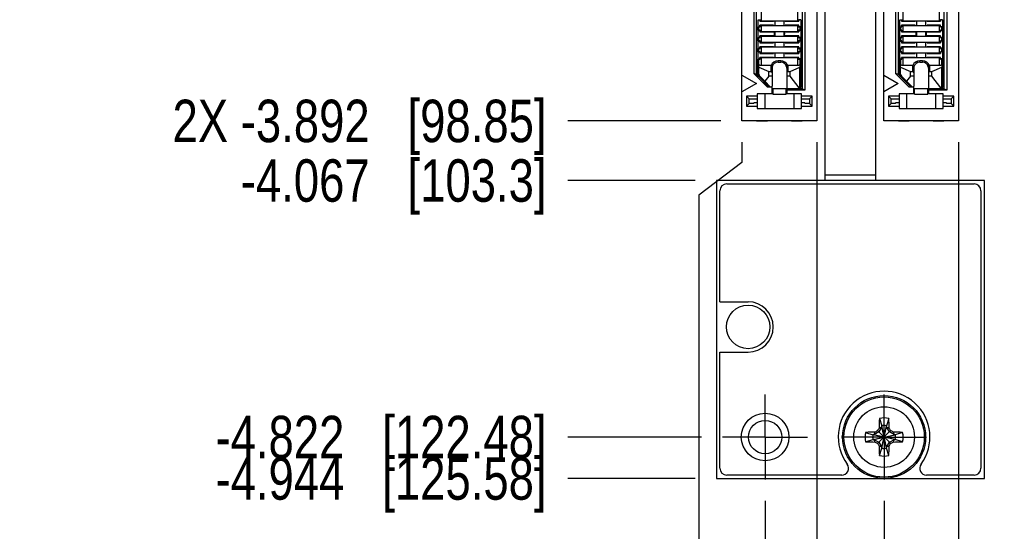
# Model space of a CAD drawing. Header units: inches. Extents: x 0.2 to 16.8, y 0.1 to 10.8.
# Tile 3 of 15: x 1.7 to 4.6, y 2.3 to 3.9. Entities that reach past the tile are written whole.
import ezdxf

# ---------------------------------------------------------------- set-up
doc = ezdxf.new("R2010")
doc.units = ezdxf.units.IN
doc.header["$LTSCALE"] = 0.935
doc.header["$MEASUREMENT"] = 0
doc.linetypes.add('CENTER', pattern=[0.6, 0.375, -0.075, 0.075, -0.075])
doc.layers.get('0').update_dxf_attribs({"linetype": 'CONTINUOUS'})
doc.layers.add('02___PRT_ALL_AXES', color=7, linetype='CONTINUOUS')
doc.layers.add('DIMENSIONS', color=7, linetype='CONTINUOUS')
doc.styles.get("Standard").update_dxf_attribs({"font": 'txt', "width": 0.8})
doc.dimstyles.new('DIMSTYLE_1', dxfattribs={"dimtxt": 0.125, "dimasz": 0.18, "dimexe": 0.18, "dimexo": 0.0625, "dimgap": 0.09, "dimtad": 0, "dimtih": 1, "dimtoh": 1, "dimdec": 3, "dimzin": 4, "dimdsep": 46, "dimtxsty": 'STANDARD', "dimblk": '_FILLED', "dimblk1": '_FILLED', "dimblk2": '_FILLED', "dimcen": 0.09, "dimadec": 0, "dimazin": 0, "dimtp": 0.01, "dimtm": 0.01, "dimtfac": 1, "dimtdec": 3, "dimtofl": 0, "dimtmove": 0, "dimatfit": 3, "dimldrblk": '_FILLED', "dimfxl": 1, "dimtolj": 1, "dimtzin": 4, "dimarcsym": 0})

# ---------------------------------------------------------------- blocks, each defined once
blk = doc.blocks.new('*D5')
at = {"layer": 'DIMENSIONS', "color": 2, "linetype": 'Continuous'}
blk.add_line((3.7879, 3.5523), (3.3381, 3.5523), dxfattribs=at)
at = {"layer": 'DIMENSIONS', "color": 2, "linetype": 'Continuous', "insert": (3.2756, 3.6148), "char_height": 0.125, "width": 1.725, "attachment_point": 3, "line_spacing_factor": 0.9}
blk.add_mtext('2X -3.892{\\Ftxt.shx;\\W1.000000;\\H0.125000; }[98.85]', dxfattribs=at)
blk = doc.blocks.new('_FILLED')
at = {"color": 0, "linetype": 'ByBlock'}
blk.add_solid([(0, 0), (-1, 0.1736), (-1, -0.1736)], dxfattribs=at)
blk = doc.blocks.new('*D6')
at = {"layer": 'DIMENSIONS', "color": 2, "linetype": 'Continuous'}
blk.add_line((3.7131, 3.3769), (3.3381, 3.3769), dxfattribs=at)
at = {"layer": 'DIMENSIONS', "color": 2, "linetype": 'Continuous', "insert": (3.2756, 3.4394), "char_height": 0.125, "width": 1.425, "attachment_point": 3, "line_spacing_factor": 0.9}
blk.add_mtext('-4.067{\\Ftxt.shx;\\W1.000000;\\H0.125000; }[103.3]', dxfattribs=at)
blk = doc.blocks.new('*D7')
at = {"layer": 'DIMENSIONS', "color": 2, "linetype": 'Continuous'}
blk.add_line((3.731, 2.6219), (3.3381, 2.6219), dxfattribs=at)
at = {"layer": 'DIMENSIONS', "color": 2, "linetype": 'Continuous', "insert": (3.2756, 2.6844), "char_height": 0.125, "width": 1.525, "attachment_point": 3, "line_spacing_factor": 0.9}
blk.add_mtext('-4.822{\\Ftxt.shx;\\W1.000000;\\H0.125000; }[122.48]', dxfattribs=at)
blk = doc.blocks.new('*D8')
at = {"layer": 'DIMENSIONS', "color": 2, "linetype": 'Continuous'}
blk.add_line((3.7131, 2.4999), (3.3381, 2.4999), dxfattribs=at)
at = {"layer": 'DIMENSIONS', "color": 2, "linetype": 'Continuous', "insert": (3.2756, 2.5624), "char_height": 0.125, "width": 1.525, "attachment_point": 3, "line_spacing_factor": 0.9}
blk.add_mtext('-4.944{\\Ftxt.shx;\\W1.000000;\\H0.125000; }[125.58]', dxfattribs=at)
blk = doc.blocks.new('*D13')
at = {"layer": 'DIMENSIONS', "color": 2, "linetype": 'Continuous'}
blk.add_line((4.2686, 2.4343), (4.2686, 1.942), dxfattribs=at)
at = {"layer": 'DIMENSIONS', "color": 2, "linetype": 'Continuous', "insert": (4.2061, 1.8795), "char_height": 0.125, "width": 1.125, "attachment_point": 3, "rotation": 90, "line_spacing_factor": 0.9}
blk.add_mtext('.200{\\Ftxt.shx;\\W1.000000;\\H0.125000; }[5.08]', dxfattribs=at)
blk = doc.blocks.new('*D14')
at = {"layer": 'DIMENSIONS', "color": 2, "linetype": 'Continuous'}
blk.add_line((3.9186, 2.4343), (3.9186, 1.942), dxfattribs=at)
at = {"layer": 'DIMENSIONS', "color": 2, "linetype": 'Continuous', "insert": (3.8561, 1.8795), "char_height": 0.125, "width": 1.225, "attachment_point": 3, "rotation": 90, "line_spacing_factor": 0.9}
blk.add_mtext('-.150{\\Ftxt.shx;\\W1.000000;\\H0.125000; }[3.81]', dxfattribs=at)
blk = doc.blocks.new('*D15')
at = {"layer": 'DIMENSIONS', "color": 2, "linetype": 'Continuous'}
blk.add_line((4.4878, 3.4898), (4.4878, 1.942), dxfattribs=at)
at = {"layer": 'DIMENSIONS', "color": 2, "linetype": 'Continuous', "insert": (4.4253, 1.8795), "char_height": 0.125, "width": 1.225, "attachment_point": 3, "rotation": 90, "line_spacing_factor": 0.9}
blk.add_mtext('.419{\\Ftxt.shx;\\W1.000000;\\H0.125000; }[10.65]', dxfattribs=at)
blk = doc.blocks.new('*D16')
at = {"layer": 'DIMENSIONS', "color": 2, "linetype": 'Continuous'}
blk.add_line((4.0709, 3.4898), (4.0709, 1.942), dxfattribs=at)
at = {"layer": 'DIMENSIONS', "color": 2, "linetype": 'Continuous', "insert": (4.0084, 1.8795), "char_height": 0.125, "width": 1.125, "attachment_point": 3, "rotation": 90, "line_spacing_factor": 0.9}
blk.add_mtext('.002{\\Ftxt.shx;\\W1.000000;\\H0.125000; }[0.06]', dxfattribs=at)
blk = doc.blocks.new('*D17')
at = {"layer": 'DIMENSIONS', "color": 2, "linetype": 'Continuous'}
for p, q in [((3.8504, 3.4898), (3.8504, 3.43)), ((3.8504, 3.43), (3.7232, 3.3338)), ((3.7232, 3.3338), (3.7232, 1.942))]:
    blk.add_line(p, q, dxfattribs=at)
at = {"layer": 'DIMENSIONS', "color": 2, "linetype": 'Continuous', "insert": (3.6607, 1.8795), "char_height": 0.125, "width": 1.225, "attachment_point": 3, "rotation": 90, "line_spacing_factor": 0.9}
blk.add_mtext('-.218{\\Ftxt.shx;\\W1.000000;\\H0.125000; }[5.54]', dxfattribs=at)

msp = doc.modelspace()

# ---------------------------------------------------------------- linework, layer by layer
at = {"color": 7, "linetype": 'Continuous'}
for p, q in [((4.0956, 3.3769), (4.0956, 6.6919)), ((4.2436, 6.6919), (4.2436, 3.3769)), ((3.8504, 3.5523), (3.8504, 6.2689)), ((4.0709, 6.2689), (4.0709, 3.5523)), ((4.2674, 3.5523), (4.2674, 6.2689)), ((4.4878, 6.2689), (4.4878, 3.5523)), ((4.0276, 6.1745), (4.0276, 3.6467)), ((4.0358, 6.1783), (4.0358, 3.6429)), ((4.4445, 6.1745), (4.4445, 3.6467)), ((4.4527, 6.1783), (4.4527, 3.6429)), ((3.8855, 6.1296), (3.8855, 3.6916)), ((3.8937, 3.6888), (3.8937, 6.1324)), ((4.3025, 6.1296), (4.3025, 3.6916)), ((4.3107, 3.6888), (4.3107, 6.1324)), ((3.8967, 3.8289), (3.8996, 3.8289)), ((3.8967, 3.8191), (3.8967, 3.8289)), ((3.8977, 3.85), (3.9033, 3.85)), ((3.8977, 3.8295), (3.8977, 3.85)), ((3.8977, 3.8295), (3.9033, 3.8295)), ((3.8996, 3.8289), (3.904, 3.8289)), ((3.9033, 3.85), (3.9033, 3.8456)), ((3.9033, 3.8456), (3.9433, 3.8456)), ((3.9433, 3.8338), (3.9033, 3.8338)), ((3.9033, 3.8295), (3.9033, 3.8338)), ((3.904, 3.8506), (3.904, 3.8462)), ((4.0173, 3.8462), (3.904, 3.8462)), ((3.904, 3.8332), (4.0173, 3.8332)), ((3.904, 3.8332), (3.904, 3.8289)), ((3.9433, 3.8462), (3.9433, 3.8456)), ((3.9433, 3.8338), (3.9433, 3.8332)), ((3.9469, 3.8462), (3.9469, 3.8332)), ((3.9744, 3.8332), (3.9744, 3.8462)), ((3.978, 3.8456), (3.978, 3.8462)), ((3.978, 3.8456), (4.018, 3.8456)), ((4.018, 3.8338), (3.978, 3.8338)), ((3.978, 3.8332), (3.978, 3.8338)), ((4.0173, 3.8462), (4.0173, 3.8506)), ((4.0173, 3.8289), (4.0173, 3.8332)), ((4.0173, 3.8289), (4.0217, 3.8289)), ((4.0236, 3.85), (4.018, 3.85)), ((4.018, 3.85), (4.018, 3.8456)), ((4.018, 3.8295), (4.018, 3.8338)), ((4.0236, 3.8295), (4.018, 3.8295)), ((4.0217, 3.8289), (4.0246, 3.8289)), ((4.0236, 3.85), (4.0236, 3.8295)), ((4.0246, 3.8191), (4.0246, 3.8289)), ((4.3136, 3.8289), (4.3166, 3.8289)), ((4.3136, 3.8191), (4.3136, 3.8289)), ((4.3146, 3.85), (4.3203, 3.85)), ((4.3146, 3.8295), (4.3146, 3.85)), ((4.3146, 3.8295), (4.3203, 3.8295)), ((4.3166, 3.8289), (4.3209, 3.8289)), ((4.3203, 3.85), (4.3203, 3.8456)), ((4.3203, 3.8456), (4.3603, 3.8456)), ((4.3603, 3.8338), (4.3203, 3.8338)), ((4.3203, 3.8295), (4.3203, 3.8338)), ((4.3209, 3.8506), (4.3209, 3.8462)), ((4.4343, 3.8462), (4.3209, 3.8462)), ((4.3209, 3.8332), (4.4343, 3.8332)), ((4.3209, 3.8332), (4.3209, 3.8289)), ((4.3603, 3.8462), (4.3603, 3.8456)), ((4.3603, 3.8338), (4.3603, 3.8332)), ((4.3638, 3.8462), (4.3638, 3.8332)), ((4.3914, 3.8332), (4.3914, 3.8462)), ((4.3949, 3.8456), (4.3949, 3.8462)), ((4.3949, 3.8456), (4.4349, 3.8456)), ((4.4349, 3.8338), (4.3949, 3.8338)), ((4.3949, 3.8332), (4.3949, 3.8338)), ((4.4343, 3.8462), (4.4343, 3.8506)), ((4.4343, 3.8289), (4.4343, 3.8332)), ((4.4343, 3.8289), (4.4386, 3.8289)), ((4.4406, 3.85), (4.4349, 3.85)), ((4.4349, 3.85), (4.4349, 3.8456)), ((4.4349, 3.8295), (4.4349, 3.8338)), ((4.4406, 3.8295), (4.4349, 3.8295)), ((4.4386, 3.8289), (4.4416, 3.8289)), ((4.4406, 3.85), (4.4406, 3.8295)), ((4.4416, 3.8191), (4.4416, 3.8289)), ((3.8996, 3.8191), (3.8967, 3.8191)), ((3.8967, 3.7974), (3.8996, 3.7974)), ((3.8967, 3.7876), (3.8967, 3.7974)), ((3.8977, 3.8185), (3.9033, 3.8185)), ((3.8977, 3.798), (3.8977, 3.8185)), ((3.8977, 3.798), (3.9033, 3.798)), ((3.904, 3.8191), (3.8996, 3.8191)), ((3.8996, 3.7974), (3.904, 3.7974)), ((3.9033, 3.8185), (3.9033, 3.8141)), ((3.9033, 3.8141), (3.9433, 3.8141)), ((3.9433, 3.8023), (3.9033, 3.8023)), ((3.9033, 3.798), (3.9033, 3.8023)), ((3.904, 3.8191), (3.904, 3.8147)), ((4.0173, 3.8147), (3.904, 3.8147)), ((3.904, 3.8017), (4.0173, 3.8017)), ((3.904, 3.8017), (3.904, 3.7974)), ((3.9433, 3.8147), (3.9433, 3.8141)), ((3.9433, 3.8023), (3.9433, 3.8017)), ((3.9469, 3.8147), (3.9469, 3.8017)), ((3.9744, 3.8017), (3.9744, 3.8147)), ((3.978, 3.8141), (3.978, 3.8147)), ((3.978, 3.8141), (4.018, 3.8141)), ((4.018, 3.8023), (3.978, 3.8023)), ((3.978, 3.8017), (3.978, 3.8023)), ((4.0217, 3.8191), (4.0173, 3.8191)), ((4.0173, 3.8147), (4.0173, 3.8191)), ((4.0173, 3.7974), (4.0173, 3.8017)), ((4.0173, 3.7974), (4.0217, 3.7974)), ((4.0236, 3.8185), (4.018, 3.8185)), ((4.018, 3.8185), (4.018, 3.8141)), ((4.018, 3.798), (4.018, 3.8023)), ((4.0236, 3.798), (4.018, 3.798)), ((4.0246, 3.8191), (4.0217, 3.8191)), ((4.0217, 3.7974), (4.0246, 3.7974)), ((4.0236, 3.8185), (4.0236, 3.798)), ((4.0246, 3.7876), (4.0246, 3.7974)), ((4.3166, 3.8191), (4.3136, 3.8191)), ((4.3136, 3.7974), (4.3166, 3.7974)), ((4.3136, 3.7876), (4.3136, 3.7974)), ((4.3146, 3.8185), (4.3203, 3.8185)), ((4.3146, 3.798), (4.3146, 3.8185)), ((4.3146, 3.798), (4.3203, 3.798)), ((4.3209, 3.8191), (4.3166, 3.8191)), ((4.3166, 3.7974), (4.3209, 3.7974)), ((4.3203, 3.8185), (4.3203, 3.8141)), ((4.3203, 3.8141), (4.3603, 3.8141)), ((4.3603, 3.8023), (4.3203, 3.8023)), ((4.3203, 3.798), (4.3203, 3.8023)), ((4.3209, 3.8191), (4.3209, 3.8147)), ((4.4343, 3.8147), (4.3209, 3.8147)), ((4.3209, 3.8017), (4.4343, 3.8017)), ((4.3209, 3.8017), (4.3209, 3.7974)), ((4.3603, 3.8147), (4.3603, 3.8141)), ((4.3603, 3.8023), (4.3603, 3.8017)), ((4.3638, 3.8147), (4.3638, 3.8017)), ((4.3914, 3.8017), (4.3914, 3.8147)), ((4.3949, 3.8141), (4.3949, 3.8147)), ((4.3949, 3.8141), (4.4349, 3.8141)), ((4.4349, 3.8023), (4.3949, 3.8023)), ((4.3949, 3.8017), (4.3949, 3.8023)), ((4.4386, 3.8191), (4.4343, 3.8191)), ((4.4343, 3.8147), (4.4343, 3.8191)), ((4.4343, 3.7974), (4.4343, 3.8017)), ((4.4343, 3.7974), (4.4386, 3.7974)), ((4.4406, 3.8185), (4.4349, 3.8185)), ((4.4349, 3.8185), (4.4349, 3.8141)), ((4.4349, 3.798), (4.4349, 3.8023)), ((4.4406, 3.798), (4.4349, 3.798)), ((4.4416, 3.8191), (4.4386, 3.8191)), ((4.4386, 3.7974), (4.4416, 3.7974)), ((4.4406, 3.8185), (4.4406, 3.798)), ((4.4416, 3.7876), (4.4416, 3.7974)), ((3.8996, 3.7876), (3.8967, 3.7876)), ((3.8967, 3.7659), (3.8996, 3.7659)), ((3.8967, 3.7561), (3.8967, 3.7659)), ((3.8977, 3.787), (3.9033, 3.787)), ((3.8977, 3.7665), (3.8977, 3.787)), ((3.8977, 3.7665), (3.9033, 3.7665)), ((3.904, 3.7876), (3.8996, 3.7876)), ((3.8996, 3.7659), (3.904, 3.7659)), ((3.9033, 3.787), (3.9033, 3.7826)), ((3.9033, 3.7826), (3.9433, 3.7826)), ((3.9433, 3.7708), (3.9033, 3.7708)), ((3.9033, 3.7665), (3.9033, 3.7708)), ((3.904, 3.7876), (3.904, 3.7832)), ((4.0173, 3.7832), (3.904, 3.7832)), ((3.904, 3.7702), (4.0173, 3.7702)), ((3.904, 3.7702), (3.904, 3.7659)), ((3.9433, 3.7832), (3.9433, 3.7826)), ((3.9433, 3.7708), (3.9433, 3.7702)), ((3.9469, 3.7832), (3.9469, 3.7702)), ((3.9744, 3.7702), (3.9744, 3.7832)), ((3.978, 3.7826), (3.978, 3.7832)), ((3.978, 3.7826), (4.018, 3.7826)), ((4.018, 3.7708), (3.978, 3.7708)), ((3.978, 3.7702), (3.978, 3.7708)), ((4.0217, 3.7876), (4.0173, 3.7876)), ((4.0173, 3.7832), (4.0173, 3.7876)), ((4.0173, 3.7659), (4.0173, 3.7702)), ((4.0173, 3.7659), (4.0217, 3.7659)), ((4.0236, 3.787), (4.018, 3.787)), ((4.018, 3.787), (4.018, 3.7826)), ((4.018, 3.7665), (4.018, 3.7708)), ((4.0236, 3.7665), (4.018, 3.7665)), ((4.0246, 3.7876), (4.0217, 3.7876)), ((4.0217, 3.7659), (4.0246, 3.7659)), ((4.0236, 3.787), (4.0236, 3.7665)), ((4.0246, 3.7561), (4.0246, 3.7659)), ((4.3166, 3.7876), (4.3136, 3.7876)), ((4.3136, 3.7659), (4.3166, 3.7659)), ((4.3136, 3.7561), (4.3136, 3.7659)), ((4.3146, 3.787), (4.3203, 3.787)), ((4.3146, 3.7665), (4.3146, 3.787)), ((4.3146, 3.7665), (4.3203, 3.7665)), ((4.3209, 3.7876), (4.3166, 3.7876)), ((4.3166, 3.7659), (4.3209, 3.7659)), ((4.3203, 3.787), (4.3203, 3.7826)), ((4.3203, 3.7826), (4.3603, 3.7826)), ((4.3603, 3.7708), (4.3203, 3.7708)), ((4.3203, 3.7665), (4.3203, 3.7708)), ((4.3209, 3.7876), (4.3209, 3.7832)), ((4.4343, 3.7832), (4.3209, 3.7832)), ((4.3209, 3.7702), (4.4343, 3.7702)), ((4.3209, 3.7702), (4.3209, 3.7659)), ((4.3603, 3.7832), (4.3603, 3.7826)), ((4.3603, 3.7708), (4.3603, 3.7702)), ((4.3638, 3.7832), (4.3638, 3.7702)), ((4.3914, 3.7702), (4.3914, 3.7832)), ((4.3949, 3.7826), (4.3949, 3.7832)), ((4.3949, 3.7826), (4.4349, 3.7826)), ((4.4349, 3.7708), (4.3949, 3.7708)), ((4.3949, 3.7702), (4.3949, 3.7708)), ((4.4386, 3.7876), (4.4343, 3.7876)), ((4.4343, 3.7832), (4.4343, 3.7876)), ((4.4343, 3.7659), (4.4343, 3.7702)), ((4.4343, 3.7659), (4.4386, 3.7659)), ((4.4406, 3.787), (4.4349, 3.787)), ((4.4349, 3.787), (4.4349, 3.7826)), ((4.4349, 3.7665), (4.4349, 3.7708)), ((4.4406, 3.7665), (4.4349, 3.7665)), ((4.4416, 3.7876), (4.4386, 3.7876)), ((4.4386, 3.7659), (4.4416, 3.7659)), ((4.4406, 3.787), (4.4406, 3.7665)), ((4.4416, 3.7561), (4.4416, 3.7659)), ((3.8996, 3.7561), (3.8967, 3.7561)), ((3.8977, 3.7555), (3.9033, 3.7555)), ((3.8977, 3.735), (3.8977, 3.7555)), ((3.904, 3.7561), (3.8996, 3.7561)), ((3.9033, 3.7555), (3.9033, 3.7511)), ((3.9033, 3.7511), (3.9433, 3.7511)), ((3.9433, 3.7393), (3.9033, 3.7393)), ((3.9033, 3.735), (3.9033, 3.7393)), ((3.904, 3.7561), (3.904, 3.7517)), ((4.0173, 3.7517), (3.904, 3.7517)), ((3.904, 3.7388), (4.0173, 3.7388)), ((3.904, 3.7388), (3.904, 3.7344)), ((3.9433, 3.7517), (3.9433, 3.7511)), ((3.9433, 3.7393), (3.9433, 3.7387)), ((3.9469, 3.7517), (3.9469, 3.7388)), ((3.9744, 3.7388), (3.9744, 3.7517)), ((3.978, 3.7511), (3.978, 3.7517)), ((3.978, 3.7511), (4.018, 3.7511)), ((4.018, 3.7393), (3.978, 3.7393)), ((3.978, 3.7387), (3.978, 3.7393)), ((4.0217, 3.7561), (4.0173, 3.7561)), ((4.0173, 3.7517), (4.0173, 3.7561)), ((4.0173, 3.7344), (4.0173, 3.7388)), ((4.0236, 3.7555), (4.018, 3.7555)), ((4.018, 3.7555), (4.018, 3.7511)), ((4.018, 3.735), (4.018, 3.7393)), ((4.0246, 3.7561), (4.0217, 3.7561)), ((4.0236, 3.7555), (4.0236, 3.735)), ((4.3166, 3.7561), (4.3136, 3.7561)), ((4.3146, 3.7555), (4.3203, 3.7555)), ((4.3146, 3.735), (4.3146, 3.7555)), ((4.3209, 3.7561), (4.3166, 3.7561)), ((4.3203, 3.7555), (4.3203, 3.7511)), ((4.3203, 3.7511), (4.3603, 3.7511)), ((4.3603, 3.7393), (4.3203, 3.7393)), ((4.3203, 3.735), (4.3203, 3.7393)), ((4.3209, 3.7561), (4.3209, 3.7517)), ((4.4343, 3.7517), (4.3209, 3.7517)), ((4.3209, 3.7388), (4.4343, 3.7388)), ((4.3209, 3.7388), (4.3209, 3.7344)), ((4.3603, 3.7517), (4.3603, 3.7511)), ((4.3603, 3.7393), (4.3603, 3.7387)), ((4.3638, 3.7517), (4.3638, 3.7388)), ((4.3914, 3.7388), (4.3914, 3.7517)), ((4.3949, 3.7511), (4.3949, 3.7517)), ((4.3949, 3.7511), (4.4349, 3.7511)), ((4.4349, 3.7393), (4.3949, 3.7393)), ((4.3949, 3.7387), (4.3949, 3.7393)), ((4.4386, 3.7561), (4.4343, 3.7561)), ((4.4343, 3.7517), (4.4343, 3.7561)), ((4.4343, 3.7344), (4.4343, 3.7388)), ((4.4406, 3.7555), (4.4349, 3.7555)), ((4.4349, 3.7555), (4.4349, 3.7511)), ((4.4349, 3.735), (4.4349, 3.7393)), ((4.4416, 3.7561), (4.4386, 3.7561)), ((4.4406, 3.7555), (4.4406, 3.735)), ((3.8967, 3.7344), (3.8996, 3.7344)), ((3.8967, 3.6881), (3.8967, 3.7344)), ((3.8977, 3.735), (3.9033, 3.735)), ((3.8996, 3.7344), (3.904, 3.7344)), ((3.9002, 3.7106), (3.8997, 3.7177)), ((3.9002, 3.7106), (3.9291, 3.698)), ((3.9002, 3.6895), (3.9002, 3.7106)), ((3.9354, 3.7153), (3.9075, 3.7153)), ((3.939, 3.7078), (3.939, 3.6547)), ((3.9567, 3.7256), (3.9646, 3.7256)), ((3.9823, 3.7078), (3.9823, 3.6468)), ((4.0138, 3.7153), (3.9859, 3.7153)), ((3.9921, 3.698), (4.0211, 3.7106)), ((4.0173, 3.7344), (4.0217, 3.7344)), ((4.0236, 3.735), (4.018, 3.735)), ((4.0216, 3.7177), (4.0211, 3.7106)), ((4.0211, 3.6547), (4.0211, 3.7106)), ((4.0217, 3.7344), (4.0246, 3.7344)), ((4.0246, 3.6534), (4.0246, 3.7344)), ((4.3136, 3.7344), (4.3166, 3.7344)), ((4.3136, 3.6881), (4.3136, 3.7344)), ((4.3146, 3.735), (4.3203, 3.735)), ((4.3166, 3.7344), (4.3209, 3.7344)), ((4.3171, 3.7106), (4.3166, 3.7177)), ((4.3171, 3.7106), (4.3461, 3.698)), ((4.3171, 3.6895), (4.3171, 3.7106)), ((4.3524, 3.7153), (4.3245, 3.7153)), ((4.356, 3.7078), (4.356, 3.6547)), ((4.3737, 3.7256), (4.3815, 3.7256)), ((4.3993, 3.7078), (4.3993, 3.6468)), ((4.4308, 3.7153), (4.4029, 3.7153)), ((4.4091, 3.698), (4.4381, 3.7106)), ((4.4343, 3.7344), (4.4386, 3.7344)), ((4.4406, 3.735), (4.4349, 3.735)), ((4.4386, 3.7177), (4.4381, 3.7106)), ((4.4381, 3.6547), (4.4381, 3.7106)), ((4.4386, 3.7344), (4.4416, 3.7344)), ((4.4416, 3.6534), (4.4416, 3.7344)), ((3.8504, 3.6872), (3.893, 3.6626)), ((3.8937, 3.6888), (3.8855, 3.6916)), ((3.9245, 3.6527), (3.8855, 3.6916)), ((3.8937, 3.6888), (3.899, 3.6836)), ((3.8989, 3.6839), (3.93, 3.6527)), ((3.9176, 3.6694), (3.9026, 3.6839)), ((3.9291, 3.6844), (3.9176, 3.6694)), ((3.9291, 3.698), (3.9351, 3.698)), ((3.9291, 3.6844), (3.9291, 3.698)), ((3.939, 3.6844), (3.9291, 3.6844)), ((3.9921, 3.6844), (3.9823, 3.6844)), ((3.9862, 3.698), (3.9921, 3.698)), ((3.9921, 3.6844), (3.9921, 3.698)), ((4.0191, 3.6495), (3.9921, 3.6844)), ((4.2674, 3.6872), (4.31, 3.6626)), ((4.3107, 3.6888), (4.3025, 3.6916)), ((4.3414, 3.6527), (4.3025, 3.6916)), ((4.3107, 3.6888), (4.316, 3.6836)), ((4.3158, 3.6839), (4.347, 3.6527)), ((4.3345, 3.6694), (4.3195, 3.6839)), ((4.3461, 3.6844), (4.3345, 3.6694)), ((4.3461, 3.698), (4.352, 3.698)), ((4.3461, 3.6844), (4.3461, 3.698)), ((4.356, 3.6844), (4.3461, 3.6844)), ((4.4091, 3.6844), (4.3993, 3.6844)), ((4.4032, 3.698), (4.4091, 3.698)), ((4.4091, 3.6844), (4.4091, 3.698)), ((4.436, 3.6495), (4.4091, 3.6844)), ((3.893, 3.6626), (3.8504, 3.638)), ((3.9338, 3.6527), (3.9176, 3.6694)), ((3.9245, 3.6527), (3.937, 3.6527)), ((3.93, 3.6527), (3.9338, 3.6527)), ((3.9338, 3.6527), (3.937, 3.6527)), ((3.939, 3.6321), (3.939, 3.6547)), ((4.31, 3.6626), (4.2674, 3.638)), ((4.3508, 3.6527), (4.3345, 3.6694)), ((4.3414, 3.6527), (4.354, 3.6527)), ((4.347, 3.6527), (4.3508, 3.6527)), ((4.3508, 3.6527), (4.354, 3.6527)), ((4.356, 3.6321), (4.356, 3.6547)), ((3.8957, 3.6252), (3.8642, 3.6252)), ((3.8721, 3.6173), (3.8642, 3.6252)), ((3.8642, 3.6252), (3.8642, 3.5956)), ((3.941, 3.632), (3.8957, 3.6321)), ((3.8957, 3.6321), (3.8957, 3.6173)), ((3.9173, 3.632), (3.8957, 3.632)), ((3.9173, 3.632), (3.9173, 3.5887)), ((3.9803, 3.6468), (3.941, 3.6468)), ((3.941, 3.6468), (3.941, 3.632)), ((3.941, 3.631), (3.941, 3.632)), ((3.941, 3.631), (3.9803, 3.631)), ((3.9803, 3.632), (3.9803, 3.6468)), ((4.0256, 3.6321), (3.9803, 3.632)), ((3.9803, 3.631), (3.9803, 3.632)), ((3.9823, 3.6468), (4.0132, 3.6468)), ((3.9823, 3.6468), (3.9823, 3.6321)), ((4.0276, 3.6467), (3.9823, 3.6467)), ((4.0358, 3.6429), (3.9823, 3.6429)), ((4.0256, 3.632), (4.004, 3.632)), ((4.004, 3.5887), (4.004, 3.632)), ((4.0256, 3.6173), (4.0256, 3.6321)), ((4.0571, 3.6252), (4.0256, 3.6252)), ((4.0358, 3.6429), (4.0276, 3.6467)), ((4.0492, 3.6173), (4.0571, 3.6252)), ((4.0571, 3.5956), (4.0571, 3.6252)), ((4.3126, 3.6252), (4.2811, 3.6252)), ((4.289, 3.6173), (4.2811, 3.6252)), ((4.2811, 3.6252), (4.2811, 3.5956)), ((4.3579, 3.632), (4.3126, 3.6321)), ((4.3126, 3.6321), (4.3126, 3.6173)), ((4.3343, 3.632), (4.3126, 3.632)), ((4.3343, 3.632), (4.3343, 3.5887)), ((4.3973, 3.6468), (4.3579, 3.6468)), ((4.3579, 3.631), (4.3579, 3.6468)), ((4.3579, 3.631), (4.3973, 3.631)), ((4.3973, 3.631), (4.3973, 3.6468)), ((4.4426, 3.6321), (4.3973, 3.632)), ((4.3993, 3.6468), (4.4302, 3.6468)), ((4.3993, 3.6468), (4.3993, 3.6321)), ((4.4445, 3.6467), (4.3993, 3.6467)), ((4.4527, 3.6429), (4.3993, 3.6429)), ((4.4426, 3.632), (4.4209, 3.632)), ((4.4209, 3.5887), (4.4209, 3.632)), ((4.4426, 3.6173), (4.4426, 3.6321)), ((4.4741, 3.6252), (4.4426, 3.6252)), ((4.4527, 3.6429), (4.4445, 3.6467)), ((4.4662, 3.6173), (4.4741, 3.6252)), ((4.4741, 3.5956), (4.4741, 3.6252)), ((3.8721, 3.6035), (3.8642, 3.5956)), ((3.8642, 3.5956), (3.8957, 3.5956)), ((3.8721, 3.6173), (3.8957, 3.6173)), ((3.8721, 3.6035), (3.8721, 3.6173)), ((3.8857, 3.6035), (3.8721, 3.6035)), ((3.8957, 3.6051), (3.8857, 3.6051)), ((3.8857, 3.6035), (3.8857, 3.6051)), ((3.8957, 3.6173), (3.8957, 3.5887)), ((4.0256, 3.6173), (4.0492, 3.6173)), ((4.0256, 3.5887), (4.0256, 3.6173)), ((4.0356, 3.6051), (4.0256, 3.6051)), ((4.0256, 3.5956), (4.0571, 3.5956)), ((4.0356, 3.6051), (4.0356, 3.6035)), ((4.0492, 3.6035), (4.0356, 3.6035)), ((4.0492, 3.6173), (4.0492, 3.6035)), ((4.0492, 3.6035), (4.0571, 3.5956)), ((4.289, 3.6035), (4.2811, 3.5956)), ((4.2811, 3.5956), (4.3126, 3.5956)), ((4.289, 3.6173), (4.3126, 3.6173)), ((4.289, 3.6035), (4.289, 3.6173)), ((4.3026, 3.6035), (4.289, 3.6035)), ((4.3126, 3.6051), (4.3026, 3.6051)), ((4.3026, 3.6035), (4.3026, 3.6051)), ((4.3126, 3.6173), (4.3126, 3.5887)), ((4.4426, 3.6173), (4.4662, 3.6173)), ((4.4426, 3.5887), (4.4426, 3.6173)), ((4.4526, 3.6051), (4.4426, 3.6051)), ((4.4426, 3.5956), (4.4741, 3.5956)), ((4.4526, 3.6051), (4.4526, 3.6035)), ((4.4662, 3.6035), (4.4526, 3.6035)), ((4.4662, 3.6173), (4.4662, 3.6035)), ((4.4662, 3.6035), (4.4741, 3.5956)), ((3.8957, 3.5887), (4.0256, 3.5887)), ((4.3126, 3.5887), (4.4426, 3.5887)), ((4.0709, 3.5523), (3.8504, 3.5523)), ((3.8937, 3.5523), (3.9055, 3.5523)), ((3.9055, 3.5523), (3.9252, 3.5523)), ((3.9961, 3.5523), (4.0276, 3.5523)), ((4.4878, 3.5523), (4.2674, 3.5523)), ((4.3107, 3.5523), (4.3422, 3.5523)), ((4.413, 3.5523), (4.4445, 3.5523)), ((4.5636, 3.3769), (3.7756, 3.3769)), ((3.7756, 3.3769), (3.7756, 2.4999)), ((3.8056, 3.3669), (4.5336, 3.3669)), ((4.5636, 2.4999), (4.5636, 3.3769)), ((3.7856, 3.0199), (3.7856, 3.3469)), ((4.5536, 3.3469), (4.5536, 2.5299)), ((3.7856, 3.0199), (3.8686, 3.0199)), ((3.7856, 2.8719), (3.8686, 2.8719)), ((3.7856, 2.5299), (3.7856, 2.8719)), ((4.2549, 2.6763), (4.2618, 2.6549)), ((4.2824, 2.6763), (4.2755, 2.6549)), ((4.2532, 2.6373), (4.2384, 2.6288)), ((4.2384, 2.6288), (4.2423, 2.6366)), ((4.2532, 2.6373), (4.2496, 2.6409)), ((4.2877, 2.6409), (4.2496, 2.6029)), ((4.2618, 2.6521), (4.2532, 2.6373)), ((4.2841, 2.6065), (4.2532, 2.6373)), ((4.2539, 2.6483), (4.2618, 2.6521)), ((4.2755, 2.589), (4.2618, 2.6549)), ((4.2618, 2.6549), (4.2618, 2.6521)), ((4.2618, 2.589), (4.2755, 2.6549)), ((4.2755, 2.5917), (4.2618, 2.6521)), ((4.2618, 2.5917), (4.2755, 2.6521)), ((4.2755, 2.6521), (4.2755, 2.6549)), ((4.2755, 2.6521), (4.2834, 2.6483)), ((4.2841, 2.6373), (4.2755, 2.6521)), ((4.2988, 2.6288), (4.2841, 2.6373)), ((4.295, 2.6366), (4.2988, 2.6288)), ((4.2143, 2.6357), (4.2357, 2.6288)), ((4.2143, 2.6081), (4.2357, 2.615)), ((4.2357, 2.615), (4.3016, 2.6288)), ((4.2384, 2.6288), (4.2357, 2.6288)), ((4.3016, 2.615), (4.2357, 2.6288)), ((4.2357, 2.615), (4.2384, 2.615)), ((4.2384, 2.615), (4.2988, 2.6288)), ((4.2988, 2.615), (4.2384, 2.6288)), ((4.2384, 2.615), (4.2532, 2.6065)), ((4.2423, 2.6072), (4.2384, 2.615)), ((4.2841, 2.6065), (4.2988, 2.615)), ((4.295, 2.6072), (4.2988, 2.615)), ((4.3016, 2.6288), (4.2988, 2.6288)), ((4.2988, 2.615), (4.3016, 2.615)), ((4.323, 2.6357), (4.3016, 2.6288)), ((4.323, 2.6081), (4.3016, 2.615)), ((4.2532, 2.6065), (4.2618, 2.5917)), ((4.2618, 2.5917), (4.2539, 2.5955)), ((4.2549, 2.5675), (4.2618, 2.589)), ((4.2618, 2.5917), (4.2618, 2.589)), ((4.2755, 2.5917), (4.2841, 2.6065)), ((4.2834, 2.5955), (4.2755, 2.5917)), ((4.2755, 2.589), (4.2755, 2.5917)), ((4.2824, 2.5675), (4.2755, 2.589)), ((4.2877, 2.6029), (4.2841, 2.6065)), ((3.7756, 2.4999), (4.5636, 2.4999)), ((4.1439, 2.5099), (3.8056, 2.5099)), ((4.5336, 2.5099), (4.3934, 2.5099))]:
    msp.add_line(p, q, dxfattribs=at)
at = {"color": 9, "linetype": 'Continuous'}
for p, q in [((3.9075, 3.8462), (3.9075, 5.9755)), ((4.0138, 5.9755), (4.0138, 3.8462)), ((4.3245, 3.8462), (4.3245, 5.9755)), ((4.4308, 5.9755), (4.4308, 3.8462)), ((3.8996, 3.8289), (3.8996, 3.8191)), ((3.9075, 3.8147), (3.9075, 3.8332)), ((4.0138, 3.8332), (4.0138, 3.8147)), ((4.0217, 3.8191), (4.0217, 3.8289)), ((4.3166, 3.8289), (4.3166, 3.8191)), ((4.3245, 3.8147), (4.3245, 3.8332)), ((4.4308, 3.8332), (4.4308, 3.8147)), ((4.4386, 3.8191), (4.4386, 3.8289)), ((3.8996, 3.7974), (3.8996, 3.7876)), ((3.9075, 3.7832), (3.9075, 3.8017)), ((4.0138, 3.8017), (4.0138, 3.7832)), ((4.0217, 3.7876), (4.0217, 3.7974)), ((4.3166, 3.7974), (4.3166, 3.7876)), ((4.3245, 3.7832), (4.3245, 3.8017)), ((4.4308, 3.8017), (4.4308, 3.7832)), ((4.4386, 3.7876), (4.4386, 3.7974)), ((3.8996, 3.7659), (3.8996, 3.7561)), ((3.9075, 3.7517), (3.9075, 3.7702)), ((4.0138, 3.7702), (4.0138, 3.7517)), ((4.0217, 3.7561), (4.0217, 3.7659)), ((4.3166, 3.7659), (4.3166, 3.7561)), ((4.3245, 3.7517), (4.3245, 3.7702)), ((4.4308, 3.7702), (4.4308, 3.7517)), ((4.4386, 3.7561), (4.4386, 3.7659)), ((3.9075, 3.7153), (3.9075, 3.7388)), ((4.0138, 3.7388), (4.0138, 3.7153)), ((4.3245, 3.7153), (4.3245, 3.7388)), ((4.4308, 3.7388), (4.4308, 3.7153)), ((3.8996, 3.7344), (3.8996, 3.7177)), ((3.9351, 3.7115), (3.9351, 3.698)), ((3.9646, 3.7295), (3.9567, 3.7295)), ((3.9567, 3.7256), (3.9567, 3.7295)), ((3.9646, 3.7295), (3.9646, 3.7256)), ((3.9862, 3.698), (3.9862, 3.7115)), ((4.0217, 3.7177), (4.0217, 3.7344)), ((4.3166, 3.7344), (4.3166, 3.7177)), ((4.352, 3.7115), (4.352, 3.698)), ((4.3815, 3.7295), (4.3737, 3.7295)), ((4.3737, 3.7256), (4.3737, 3.7295)), ((4.3815, 3.7295), (4.3815, 3.7256)), ((4.4032, 3.698), (4.4032, 3.7115)), ((4.4386, 3.7177), (4.4386, 3.7344)), ((3.9002, 3.6895), (3.8967, 3.6894)), ((3.9026, 3.6839), (3.8989, 3.6839)), ((4.3171, 3.6895), (4.3136, 3.6894)), ((4.3195, 3.6839), (4.3158, 3.6839)), ((4.0246, 3.6547), (4.0211, 3.6547)), ((4.4416, 3.6547), (4.4381, 3.6547)), ((4.0169, 3.6468), (4.0132, 3.6468)), ((4.4338, 3.6468), (4.4302, 3.6468)), ((4.2436, 3.3929), (4.0956, 3.3929))]:
    msp.add_line(p, q, dxfattribs=at)
at = {"color": 7, "linetype": 'Continuous'}
for centre, radius in [((3.8686, 2.9459), 0.064), ((4.2686, 2.6219), 0.122), ((4.2686, 2.6219), 0.1181), ((3.9186, 2.6219), 0.07), ((3.9186, 2.6219), 0.049)]:
    msp.add_circle(centre, radius, dxfattribs=at)
at = {"color": 9, "linetype": 'Continuous'}
msp.add_circle((4.2686, 2.6219), 0.0892, dxfattribs=at)
at = {"color": 7, "linetype": 'Continuous'}
for centre, radius, start, end in [((3.9606, 3.8082), 0.0157, 155.638, 204.362), ((3.9606, 3.8082), 0.0157, 335.638, 24.362), ((4.3776, 3.8082), 0.0157, 155.638, 204.362), ((4.3776, 3.8082), 0.0157, 335.638, 24.362), ((3.9354, 3.7117), 0.00363, 75.0396, 90.0399), ((3.9567, 3.7078), 0.0177, 167.1825, 180.031), ((3.9567, 3.7078), 0.0177, 90, 167.1525), ((3.9646, 3.7078), 0.0177, 12.8476, 90), ((3.9646, 3.7078), 0.0177, 359.969, 12.8172), ((3.9859, 3.7117), 0.00363, 89.9601, 104.9604), ((4.3524, 3.7117), 0.00363, 75.0396, 90.0399), ((4.3737, 3.7078), 0.0177, 167.1825, 180.031), ((4.3737, 3.7078), 0.0177, 90, 167.1525), ((4.3815, 3.7078), 0.0177, 12.8476, 90), ((4.3815, 3.7078), 0.0177, 359.969, 12.8172), ((4.4029, 3.7117), 0.00363, 89.9601, 104.9604), ((3.937, 3.6547), 0.00197, 270.0076, 359.6886), ((4.354, 3.6547), 0.00197, 270.0076, 359.6886), ((3.8056, 3.3469), 0.02, 90, 180), ((4.5336, 3.3469), 0.02, 0, 90), ((3.8686, 2.9459), 0.074, 270, 90), ((4.2686, 2.6219), 0.135, 323.5908, 216.4092), ((5.385, 2.6245), 1.1313, 177.3747, 178.7944), ((4.2686, 2.6219), 0.0561, 75.7819, 104.2181), ((3.1523, 2.6245), 1.1314, 1.2056, 2.6253), ((4.2661, 1.5055), 1.1314, 91.2056, 92.6253), ((5.2478, 0.9257), 1.9845, 120.199, 120.4449), ((5.9681, 1.6408), 1.9884, 149.5553, 149.8007), ((4.2686, 2.6219), 0.0337, 78.1893, 101.8107), ((2.5725, 1.6427), 1.9845, 30.199, 30.4449), ((3.2875, 0.9224), 1.9884, 59.5553, 59.8007), ((4.2712, 1.5055), 1.1314, 87.3747, 88.7944), ((4.2686, 2.6219), 0.0561, 165.7819, 194.2181), ((4.2661, 3.7383), 1.1313, 267.3747, 268.7944), ((4.2686, 2.6219), 0.0337, 168.1893, 191.8107), ((5.2498, 4.3214), 1.9883, 239.5553, 239.8007), ((3.2894, 4.3181), 1.9845, 300.199, 300.4449), ((4.2712, 3.7383), 1.1313, 271.2056, 272.6253), ((4.2686, 2.6219), 0.0337, 348.1893, 11.8107), ((4.2686, 2.6219), 0.0561, 345.7819, 14.2181), ((5.9648, 3.6011), 1.9845, 210.199, 210.4449), ((5.385, 2.6193), 1.1313, 181.2056, 182.6253), ((4.2686, 2.6219), 0.0337, 258.1893, 281.8107), ((3.1523, 2.6193), 1.1314, 357.3747, 358.7944), ((2.5692, 3.6031), 1.9884, 329.5553, 329.8007), ((4.2686, 2.6219), 0.0561, 255.7819, 284.2181), ((3.8056, 2.5299), 0.02, 180, 270), ((4.1439, 2.5299), 0.02, 270, 36.4092), ((4.3934, 2.5299), 0.02, 143.5908, 270), ((4.5336, 2.5299), 0.02, 270, 360)]:
    msp.add_arc(centre, radius, start, end, dxfattribs=at)
at = {"color": 9, "linetype": 'Continuous'}
for centre, start, end in [((3.9567, 3.7115), 169.8319, 179.9916), ((3.9567, 3.7078), 90, 160.1448), ((3.9646, 3.7078), 19.8552, 90), ((3.9646, 3.7115), 0.0079, 10.1676), ((4.3737, 3.7115), 169.8319, 179.9916), ((4.3737, 3.7078), 90, 160.1448), ((4.3815, 3.7078), 19.8552, 90), ((4.3815, 3.7115), 0.0079, 10.1676)]:
    msp.add_arc(centre, 0.0217, start, end, dxfattribs=at)
at = {"color": 7, "linetype": 'Continuous'}
for centre, major_axis, ratio, start_param, end_param in [((3.9083, 3.6895), (0.00813, 0.00001), 0.968306, 3.140353, 3.925751), ((3.9351, 3.6938), (0, 0.00424), 0.928477, -1.570796, 0), ((3.9862, 3.6938), (0, 0.00424), 0.928477, 0, 1.570791), ((4.3253, 3.6895), (0.00813, 0.00001), 0.968306, 3.140353, 3.925751), ((4.352, 3.6938), (0, 0.00424), 0.928477, -1.570796, 0), ((4.4032, 3.6938), (0, 0.00424), 0.928477, 0, 1.570791), ((4.013, 3.6547), (0.00813, -0.00001), 0.968302, -0.723949, 0.001239), ((4.4299, 3.6547), (0.00813, -0.00001), 0.968302, -0.723949, 0.001239), ((4.013, 3.6547), (-0.00571, 0.00556), 0.97614, -3.928251, -3.082643), ((4.43, 3.6547), (-0.00571, 0.00556), 0.97614, -3.928251, -3.082643)]:
    msp.add_ellipse(centre, major_axis=major_axis, ratio=ratio, start_param=start_param, end_param=end_param, dxfattribs=at)
for points in [[(3.8997, 3.7177), (3.8997, 3.7177), (3.8996, 3.7177), (3.8996, 3.7177)], [(4.0217, 3.7177), (4.0217, 3.7177), (4.0216, 3.7177), (4.0216, 3.7177)], [(4.3166, 3.7177), (4.3166, 3.7177), (4.3166, 3.7177), (4.3166, 3.7177)], [(4.4386, 3.7177), (4.4386, 3.7177), (4.4386, 3.7177), (4.4386, 3.7177)]]:
    msp.add_open_spline(points, degree=3, dxfattribs=at)
for points, knots in [([(3.9075, 3.7153), (3.907, 3.7153), (3.9064, 3.7154), (3.9055, 3.7154), (3.9048, 3.7155), (3.9042, 3.7156), (3.9036, 3.7157), (3.903, 3.7159), (3.9025, 3.716), (3.9021, 3.7162), (3.9018, 3.7163), (3.9015, 3.7164), (3.9013, 3.7165), (3.9011, 3.7166), (3.9009, 3.7167), (3.9008, 3.7168), (3.9006, 3.7169), (3.9005, 3.717), (3.9004, 3.7171), (3.9004, 3.7171), (3.9003, 3.7172), (3.9002, 3.7173), (3.9001, 3.7174), (3.9001, 3.7174), (3.9, 3.7175), (3.8999, 3.7175), (3.8999, 3.7176), (3.8998, 3.7177), (3.8998, 3.7177), (3.8997, 3.7178), (3.8997, 3.7178)], [0, 0, 0, 0, 0.162832, 0.242726, 0.320826, 0.396605, 0.469591, 0.539378, 0.605625, 0.668061, 0.697802, 0.726529, 0.754203, 0.780806, 0.806407, 0.831101, 0.854805, 0.866198, 0.877241, 0.887914, 0.898288, 0.918646, 0.928867, 0.939275, 0.949892, 0.960549, 0.971054, 0.981224, 0.990907, 1, 1, 1, 1]), ([(3.9363, 3.7152), (3.9366, 3.7151), (3.9371, 3.715), (3.9378, 3.7146), (3.9384, 3.7142), (3.9388, 3.7138), (3.9391, 3.7134), (3.9392, 3.7131), (3.9394, 3.7128), (3.9395, 3.7125), (3.9395, 3.7122), (3.9395, 3.712), (3.9395, 3.7119), (3.9394, 3.7118)], [0, 0, 0, 0, 0.165094, 0.32295, 0.468112, 0.59816, 0.657618, 0.713614, 0.816498, 0.864413, 0.910596, 0.955605, 1, 1, 1, 1]), ([(3.9849, 3.7152), (3.9847, 3.7151), (3.9842, 3.715), (3.9835, 3.7146), (3.9829, 3.7142), (3.9825, 3.7138), (3.9822, 3.7134), (3.982, 3.7131), (3.9819, 3.7128), (3.9818, 3.7125), (3.9818, 3.7122), (3.9818, 3.712), (3.9818, 3.7119), (3.9819, 3.7118)], [0, 0, 0, 0, 0.165094, 0.322951, 0.468112, 0.59816, 0.657618, 0.713614, 0.816498, 0.864413, 0.910596, 0.955604, 1, 1, 1, 1]), ([(4.0216, 3.7178), (4.0216, 3.7178), (4.0215, 3.7177), (4.0215, 3.7177), (4.0214, 3.7176), (4.0214, 3.7175), (4.0213, 3.7175), (4.0212, 3.7174), (4.0212, 3.7174), (4.0211, 3.7173), (4.021, 3.7172), (4.0209, 3.7171), (4.0208, 3.7171), (4.0208, 3.717), (4.0207, 3.7169), (4.0206, 3.7169), (4.0204, 3.7168), (4.0203, 3.7167), (4.0202, 3.7166), (4.02, 3.7165), (4.0198, 3.7164), (4.0195, 3.7163), (4.0192, 3.7162), (4.0188, 3.716), (4.0183, 3.7159), (4.0177, 3.7157), (4.0171, 3.7156), (4.0165, 3.7155), (4.0158, 3.7154), (4.0149, 3.7154), (4.0143, 3.7153), (4.0138, 3.7153)], [0, 0, 0, 0, 0.009092, 0.018777, 0.028953, 0.039466, 0.050137, 0.060773, 0.071202, 0.08144, 0.101811, 0.112184, 0.122848, 0.133884, 0.145272, 0.168972, 0.181211, 0.19367, 0.219272, 0.245873, 0.273544, 0.302268, 0.332007, 0.394437, 0.460679, 0.530459, 0.603438, 0.679209, 0.757301, 0.837186, 1, 1, 1, 1]), ([(4.3245, 3.7153), (4.324, 3.7153), (4.3233, 3.7154), (4.3224, 3.7154), (4.3218, 3.7155), (4.3211, 3.7156), (4.3205, 3.7157), (4.32, 3.7159), (4.3194, 3.716), (4.319, 3.7162), (4.3187, 3.7163), (4.3185, 3.7164), (4.3183, 3.7165), (4.3181, 3.7166), (4.3179, 3.7167), (4.3177, 3.7168), (4.3176, 3.7169), (4.3175, 3.717), (4.3174, 3.7171), (4.3173, 3.7171), (4.3173, 3.7172), (4.3172, 3.7173), (4.3171, 3.7174), (4.317, 3.7174), (4.317, 3.7175), (4.3169, 3.7175), (4.3168, 3.7176), (4.3168, 3.7177), (4.3167, 3.7177), (4.3167, 3.7178), (4.3167, 3.7178)], [0, 0, 0, 0, 0.162832, 0.242726, 0.320826, 0.396605, 0.469591, 0.539378, 0.605625, 0.668061, 0.697802, 0.726529, 0.754203, 0.780806, 0.806407, 0.831101, 0.854805, 0.866198, 0.877241, 0.887914, 0.898288, 0.918646, 0.928867, 0.939275, 0.949892, 0.960549, 0.971054, 0.981224, 0.990907, 1, 1, 1, 1]), ([(4.3533, 3.7152), (4.3536, 3.7151), (4.3541, 3.715), (4.3548, 3.7146), (4.3554, 3.7142), (4.3558, 3.7138), (4.356, 3.7134), (4.3562, 3.7131), (4.3563, 3.7128), (4.3564, 3.7125), (4.3564, 3.7122), (4.3564, 3.712), (4.3564, 3.7119), (4.3564, 3.7118)], [0, 0, 0, 0, 0.165094, 0.32295, 0.468112, 0.59816, 0.657618, 0.713614, 0.816498, 0.864413, 0.910596, 0.955605, 1, 1, 1, 1]), ([(4.4019, 3.7152), (4.4016, 3.7151), (4.4011, 3.715), (4.4004, 3.7146), (4.3998, 3.7142), (4.3994, 3.7138), (4.3992, 3.7134), (4.399, 3.7131), (4.3989, 3.7128), (4.3988, 3.7125), (4.3988, 3.7122), (4.3988, 3.712), (4.3988, 3.7119), (4.3988, 3.7118)], [0, 0, 0, 0, 0.165094, 0.322951, 0.468112, 0.59816, 0.657618, 0.713614, 0.816498, 0.864413, 0.910596, 0.955604, 1, 1, 1, 1]), ([(4.4385, 3.7178), (4.4385, 3.7178), (4.4385, 3.7177), (4.4384, 3.7177), (4.4384, 3.7176), (4.4383, 3.7175), (4.4382, 3.7175), (4.4382, 3.7174), (4.4381, 3.7174), (4.438, 3.7173), (4.438, 3.7172), (4.4379, 3.7171), (4.4378, 3.7171), (4.4377, 3.717), (4.4376, 3.7169), (4.4375, 3.7169), (4.4374, 3.7168), (4.4373, 3.7167), (4.4371, 3.7166), (4.4369, 3.7165), (4.4367, 3.7164), (4.4365, 3.7163), (4.4362, 3.7162), (4.4358, 3.716), (4.4352, 3.7159), (4.4347, 3.7157), (4.4341, 3.7156), (4.4334, 3.7155), (4.4328, 3.7154), (4.4319, 3.7154), (4.4312, 3.7153), (4.4308, 3.7153)], [0, 0, 0, 0, 0.009092, 0.018777, 0.028953, 0.039466, 0.050137, 0.060773, 0.071202, 0.08144, 0.101811, 0.112184, 0.122848, 0.133884, 0.145272, 0.168972, 0.181211, 0.19367, 0.219272, 0.245873, 0.273544, 0.302268, 0.332007, 0.394437, 0.460679, 0.530459, 0.603438, 0.679209, 0.757301, 0.837186, 1, 1, 1, 1]), ([(3.8967, 3.6881), (3.8967, 3.6879), (3.8968, 3.6876), (3.8969, 3.6872), (3.897, 3.6869), (3.8971, 3.6866), (3.8972, 3.6863), (3.8973, 3.686), (3.8974, 3.6858), (3.8975, 3.6857), (3.8976, 3.6855), (3.8977, 3.6853), (3.8978, 3.6852), (3.8979, 3.685), (3.898, 3.6849), (3.8982, 3.6847), (3.8983, 3.6845), (3.8984, 3.6844), (3.8985, 3.6843), (3.8986, 3.6841), (3.8988, 3.6839), (3.8989, 3.6837), (3.899, 3.6836)], [0, 0, 0, 0, 0.12496, 0.18747, 0.249973, 0.312458, 0.374927, 0.437417, 0.468683, 0.499964, 0.562516, 0.593765, 0.624987, 0.656185, 0.68738, 0.749839, 0.781114, 0.812424, 0.843765, 0.875104, 0.937639, 1, 1, 1, 1]), ([(4.3136, 3.6881), (4.3137, 3.6879), (4.3137, 3.6876), (4.3138, 3.6872), (4.3139, 3.6869), (4.3141, 3.6866), (4.3142, 3.6863), (4.3143, 3.686), (4.3144, 3.6858), (4.3145, 3.6857), (4.3146, 3.6855), (4.3147, 3.6853), (4.3148, 3.6852), (4.3149, 3.685), (4.315, 3.6849), (4.3151, 3.6847), (4.3153, 3.6845), (4.3154, 3.6844), (4.3155, 3.6843), (4.3156, 3.6841), (4.3157, 3.6839), (4.3159, 3.6837), (4.316, 3.6836)], [0, 0, 0, 0, 0.12496, 0.18747, 0.249973, 0.312458, 0.374927, 0.437417, 0.468683, 0.499964, 0.562516, 0.593765, 0.624987, 0.656185, 0.68738, 0.749839, 0.781114, 0.812424, 0.843765, 0.875104, 0.937639, 1, 1, 1, 1]), ([(4.0166, 3.6467), (4.0167, 3.6467), (4.0169, 3.6467), (4.0171, 3.6468), (4.0173, 3.6468), (4.0174, 3.6468), (4.0176, 3.6468), (4.0177, 3.6469), (4.0178, 3.6469), (4.018, 3.6469), (4.0182, 3.6469), (4.0183, 3.647), (4.0185, 3.647), (4.0187, 3.647), (4.019, 3.6471), (4.0194, 3.6472), (4.0197, 3.6473), (4.02, 3.6475), (4.0203, 3.6476), (4.0207, 3.6478), (4.021, 3.648), (4.0214, 3.6482), (4.0218, 3.6486), (4.0224, 3.649), (4.0228, 3.6496), (4.0233, 3.6501), (4.0237, 3.6507), (4.024, 3.6513), (4.0243, 3.652), (4.0245, 3.6527), (4.0246, 3.6531), (4.0246, 3.6534)], [0, 0, 0, 0, 0.03117, 0.046815, 0.062493, 0.078174, 0.086005, 0.093829, 0.109463, 0.125082, 0.140687, 0.156287, 0.1719, 0.187528, 0.218815, 0.250085, 0.281327, 0.31257, 0.343825, 0.375083, 0.406336, 0.437587, 0.500078, 0.562568, 0.625058, 0.687549, 0.750039, 0.812529, 0.875019, 0.937511, 1, 1, 1, 1]), ([(4.4335, 3.6467), (4.4337, 3.6467), (4.4338, 3.6467), (4.4341, 3.6468), (4.4343, 3.6468), (4.4344, 3.6468), (4.4345, 3.6468), (4.4346, 3.6469), (4.4348, 3.6469), (4.435, 3.6469), (4.4351, 3.6469), (4.4353, 3.647), (4.4355, 3.647), (4.4357, 3.647), (4.436, 3.6471), (4.4363, 3.6472), (4.4367, 3.6473), (4.437, 3.6475), (4.4373, 3.6476), (4.4376, 3.6478), (4.4379, 3.648), (4.4383, 3.6482), (4.4388, 3.6486), (4.4393, 3.649), (4.4398, 3.6496), (4.4402, 3.6501), (4.4406, 3.6507), (4.441, 3.6513), (4.4412, 3.652), (4.4414, 3.6527), (4.4415, 3.6531), (4.4416, 3.6534)], [0, 0, 0, 0, 0.03117, 0.046815, 0.062493, 0.078174, 0.086005, 0.093829, 0.109463, 0.125082, 0.140687, 0.156287, 0.1719, 0.187528, 0.218815, 0.250085, 0.281327, 0.31257, 0.343825, 0.375083, 0.406336, 0.437587, 0.500078, 0.562568, 0.625058, 0.687549, 0.750039, 0.812529, 0.875019, 0.937511, 1, 1, 1, 1])]:
    msp.add_open_spline(points, degree=3, knots=knots, dxfattribs=at)
at = {"color": 9, "linetype": 'Continuous'}
for points, knots in [([(3.9351, 3.7115), (3.9353, 3.7115), (3.9358, 3.7115), (3.9366, 3.7112), (3.9372, 3.7109), (3.9378, 3.7105), (3.9381, 3.7102), (3.9383, 3.7099), (3.9385, 3.7096), (3.9387, 3.7092), (3.9388, 3.7089), (3.9389, 3.7086), (3.939, 3.7082), (3.939, 3.708), (3.939, 3.7078)], [0, 0, 0, 0, 0.129422, 0.258172, 0.385678, 0.51154, 0.573869, 0.635749, 0.697204, 0.758274, 0.819014, 0.879492, 0.939795, 1, 1, 1, 1]), ([(3.9823, 3.7078), (3.9823, 3.708), (3.9823, 3.7082), (3.9824, 3.7086), (3.9825, 3.7089), (3.9826, 3.7092), (3.9828, 3.7096), (3.983, 3.7099), (3.9832, 3.7102), (3.9835, 3.7105), (3.984, 3.7109), (3.9847, 3.7112), (3.9855, 3.7115), (3.986, 3.7115), (3.9862, 3.7115)], [0, 0, 0, 0, 0.060205, 0.120508, 0.180986, 0.241726, 0.302796, 0.364251, 0.426131, 0.48846, 0.614322, 0.741828, 0.870578, 1, 1, 1, 1]), ([(4.352, 3.7115), (4.3523, 3.7115), (4.3528, 3.7115), (4.3535, 3.7112), (4.3542, 3.7109), (4.3547, 3.7105), (4.3551, 3.7102), (4.3553, 3.7099), (4.3555, 3.7096), (4.3557, 3.7092), (4.3558, 3.7089), (4.3559, 3.7086), (4.3559, 3.7082), (4.356, 3.708), (4.356, 3.7078)], [0, 0, 0, 0, 0.129422, 0.258172, 0.385678, 0.51154, 0.573869, 0.635749, 0.697204, 0.758274, 0.819014, 0.879492, 0.939795, 1, 1, 1, 1]), ([(4.3993, 3.7078), (4.3993, 3.708), (4.3993, 3.7082), (4.3993, 3.7086), (4.3994, 3.7089), (4.3996, 3.7092), (4.3997, 3.7096), (4.3999, 3.7099), (4.4001, 3.7102), (4.4005, 3.7105), (4.401, 3.7109), (4.4017, 3.7112), (4.4024, 3.7115), (4.4029, 3.7115), (4.4032, 3.7115)], [0, 0, 0, 0, 0.060205, 0.120508, 0.180986, 0.241726, 0.302796, 0.364251, 0.426131, 0.48846, 0.614322, 0.741828, 0.870578, 1, 1, 1, 1])]:
    msp.add_open_spline(points, degree=3, knots=knots, dxfattribs=at)
at = {"layer": '02___PRT_ALL_AXES', "color": 7, "linetype": 'CENTER'}
for p, q in [((3.9186, 2.6219), (3.9186, 2.747)), ((4.2686, 2.6219), (4.2686, 2.747)), ((3.9186, 2.6219), (3.7935, 2.6219)), ((3.9186, 2.6219), (4.0437, 2.6219)), ((3.9186, 2.6219), (3.9186, 2.4968)), ((4.2686, 2.6219), (4.1435, 2.6219)), ((4.2686, 2.6219), (4.3937, 2.6219)), ((4.2686, 2.6219), (4.2686, 2.4968))]:
    msp.add_line(p, q, dxfattribs=at)

# ---------------------------------------------------------------- dimensions: what is measured, and where the dimension line sits
at = {"layer": 'DIMENSIONS', "color": 2, "linetype": 'Continuous'}
for feature_location, offset, dtype, origin, text, picture, middle in [((3.7879, 3.5523), (-0.4498, 0), 0, (3.8504, 7.4439), '2X -<>', '*D5', (2.1631, 3.5523)), ((3.731, 2.6219), (-0.3929, 0), 0, (3.7935, 7.4439), '-<>', '*D7', (2.2631, 2.6219)), ((3.7131, 2.4999), (-0.375, 0), 0, (3.7756, 7.4439), '-<>', '*D8', (2.2631, 2.4999)), ((3.7131, 3.3769), (-0.375, 0), 0, (3.7756, 7.4439), '-<>', '*D6', (2.3131, 3.3769)), ((3.8504074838, 3.4898260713), (-0.1272276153, -1.5478575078), 0, (4.0686421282, 3.5523260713), '-<>', '*D17', (3.8351982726, 1.0934693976)), ((3.9186, 2.4343), (0, -0.4923), 1, (4.0686, 2.4968), '-<>', '*D14', (4.0307, 1.0935))]:
    dim = msp.add_ordinate_dim(feature_location=feature_location, offset=offset, dtype=dtype, origin=origin, text=text, dimstyle='DIMSTYLE_1', dxfattribs=at)
    dim.commit()
    dim.dimension.update_dxf_attribs({"geometry": picture, "text_midpoint": middle})
for feature_location, offset, origin, picture, middle in [((4.0709, 3.4898), (0, -1.5479), (4.0686, 3.5523), '*D16', (4.1829, 1.0935)), ((4.4878, 3.4898), (0, -1.5479), (4.0686, 3.5523), '*D15', (4.6223, 1.0435)), ((4.2686, 2.4343), (0, -0.4923), (4.0686, 2.4968), '*D13', (4.3807, 1.0935))]:
    dim = msp.add_ordinate_dim(feature_location=feature_location, offset=offset, dtype=1, origin=origin, dimstyle='DIMSTYLE_1', dxfattribs=at)
    dim.commit()
    dim.dimension.update_dxf_attribs({"geometry": picture, "text_midpoint": middle})

doc.saveas('drawing.dxf')
